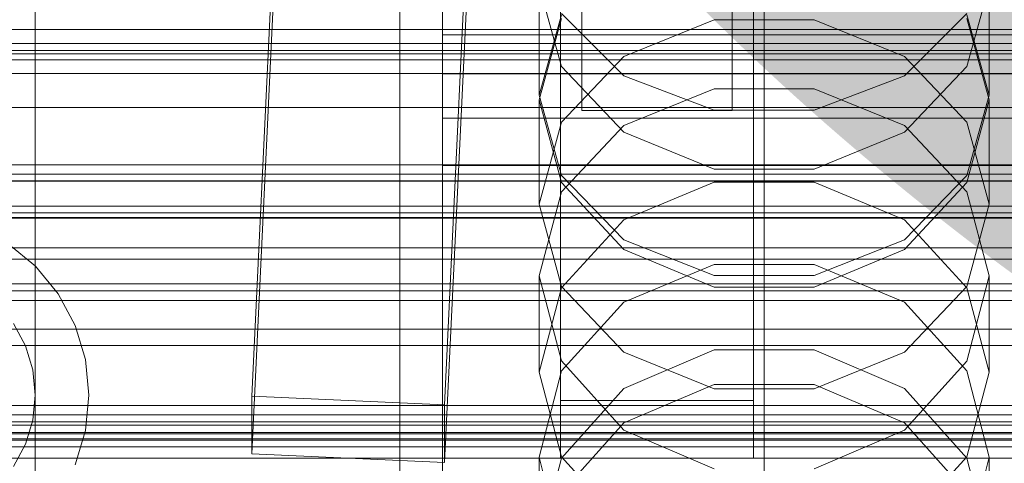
# Model space of a CAD drawing. Header units: millimetres. Extents: x -3490 to 61924, y -72580 to 6847.
# Tile 197 of 256: x -199 to -108, y -34096 to -34055. Entities that reach past the tile are written whole.
import ezdxf

# ---------------------------------------------------------------- set-up
doc = ezdxf.new("R2010")
doc.units = ezdxf.units.MM
for name, color, linetype, lineweight in [('COTAS_O', 1, 'Continuous', 0), ('COTAS_P', 1, 'Continuous', 0), ('frontal_briquetadora', 7, 'Continuous', 0), ('frontal_C01', 7, 'Continuous', 0), ('frontal_C02', 7, 'Continuous', 0), ('frontal_C03', 7, 'Continuous', 0), ('frontal_C11', 7, 'Continuous', 0), ('frontal_mezcladora', 7, 'Continuous', 0), ('frontal_secador', 7, 'Continuous', 0)]:
    doc.layers.add(name, color=color, linetype=linetype, lineweight=lineweight)
doc.dimstyles.new('R19_100', dxfattribs={"dimtxt": 250, "dimasz": 150, "dimexe": 150, "dimexo": 80, "dimgap": 100, "dimtad": 1, "dimtih": 1, "dimtoh": 1, "dimdsep": 46, "dimcen": 0.09, "dimadec": 0, "dimazin": 0, "dimtfac": 1, "dimtdec": 4, "dimtofl": 0, "dimtmove": 0, "dimatfit": 3, "dimfxl": 1, "dimtolj": 1, "dimtzin": 0, "dimarcsym": 0})

# ---------------------------------------------------------------- blocks, each defined once
blk = doc.blocks.new('DIM_R29_57')
at = {"layer": 'COTAS_O'}
for p, q in [((-1725, -33700), (-1575, -33655)), ((1725, -33700), (1575, -33655)), ((-1725, -34400), (-1725, -33700)), ((-1725, -33700), (1725, -33700)), ((-1725, -33700), (-1575, -33745)), ((1725, -33700), (1575, -33745)), ((1725, -34400), (1725, -33700))]:
    blk.add_line(p, q, dxfattribs=at)
blk.add_text('3450 O', height=250, dxfattribs=at).set_placement((0, -33600))
blk = doc.blocks.new('DIM_R29_58')
at = {"layer": 'COTAS_P'}
for p, q in [((-150, -32300), (550, -32300)), ((550, -32300), (505, -32450)), ((550, -34900), (550, -32300)), ((550, -32300), (595, -32450)), ((550, -34900), (505, -34750)), ((550, -34900), (595, -34750)), ((-150, -34900), (550, -34900))]:
    blk.add_line(p, q, dxfattribs=at)
blk.add_text('2600 P', height=250, rotation=90, dxfattribs=at).set_placement((450, -33600))
blk = doc.blocks.new('DIM_R29_60')
at = {"layer": 'COTAS_O'}
for p, q in [((-650, -33700), (50, -33700)), ((50, -33700), (5, -33850)), ((50, -34900), (50, -33700)), ((50, -33700), (95, -33850)), ((50, -34900), (5, -34750)), ((50, -34900), (95, -34750)), ((-650, -34900), (50, -34900))]:
    blk.add_line(p, q, dxfattribs=at)
blk.add_text('1200 O', height=250, rotation=90, dxfattribs=at).set_placement((-50, -34300))
blk = doc.blocks.new('DIM_R29_61')
at = {"layer": 'COTAS_O'}
for p, q in [((-650, -34200), (-500, -34155)), ((650, -34200), (500, -34155)), ((-650, -34900), (-650, -34200)), ((-650, -34200), (650, -34200)), ((-650, -34200), (-500, -34245)), ((650, -34200), (500, -34245)), ((650, -34900), (650, -34200))]:
    blk.add_line(p, q, dxfattribs=at)
blk.add_text('1300 O', height=250, dxfattribs=at).set_placement((0, -34100))

msp = doc.modelspace()

# ---------------------------------------------------------------- linework, layer by layer
at = {"layer": 'frontal_briquetadora'}
for p, q in [((-164, -34100), (-164, -33920)), ((-160, -34100), (-160, -33920)), ((-160, -34039.018), (-160, -34056.386)), ((-160, -34060.009), (-160, -34042.788)), ((-160, -34064.151), (-160, -34047.119)), ((-160, -34050.411), (-160, -34066.987)), ((-160, -34067.514), (-160, -34050.92)), ((-160, -34051.199), (-160, -34068.567)), ((-160, -34068.041), (-160, -34051.43)), ((-160, -34069.338), (-160, -34051.97)), ((-148.92, -34059.324), (-151, -34051.77)), ((-151, -34062.014), (-151, -34051.77)), ((-109, -34051.77), (-111.08, -34059.324)), ((-109, -34062.014), (-109, -34051.77)), ((-148.92, -34054.522), (-151, -34062.014)), ((-148.92, -34054.842), (-151, -34062.443)), ((-148.92, -34054.4), (-143.093, -34060.197)), ((-143.093, -34058.398), (-134.673, -34054.99)), ((-134.673, -34054.99), (-125.327, -34054.99)), ((-125.327, -34054.99), (-116.907, -34058.398)), ((-116.907, -34060.197), (-111.08, -34054.4)), ((-109, -34062.014), (-111.08, -34054.522)), ((-109, -34062.443), (-111.08, -34054.842)), ((-160, -34056.386), (200, -34056.386)), ((-160, -34056.386), (-160, -34073.418)), ((-148.92, -34064.539), (-143.093, -34058.398)), ((-116.907, -34058.398), (-111.08, -34064.539)), ((-143.094, -34065.466), (-148.92, -34059.324)), ((-111.08, -34059.324), (-116.906, -34065.466)), ((-160, -34060.009), (200, -34060.009)), ((-160, -34060.009), (-160, -34077.23)), ((-143.093, -34060.197), (-134.673, -34063.414)), ((-125.327, -34063.414), (-116.907, -34060.197)), ((-134.674, -34061.412), (-143.094, -34064.828)), ((-125.326, -34061.412), (-134.674, -34061.412)), ((-116.906, -34064.828), (-125.326, -34061.412)), ((-151, -34062.014), (-148.92, -34069.506)), ((-151, -34072.197), (-151, -34062.443)), ((-151, -34062.443), (-148.92, -34070.159)), ((-111.08, -34069.506), (-109, -34062.014)), ((-111.08, -34070.159), (-109, -34062.443)), ((-109, -34072.197), (-109, -34062.443)), ((-134.673, -34063.414), (-125.327, -34063.414)), ((-160, -34064.151), (200, -34064.151)), ((-160, -34081.519), (-160, -34064.151)), ((-151, -34072.197), (-148.92, -34064.539)), ((-143.094, -34064.828), (-148.92, -34071.036)), ((-111.08, -34071.036), (-116.906, -34064.828)), ((-111.08, -34064.539), (-109, -34072.197)), ((-134.674, -34068.909), (-143.094, -34065.466)), ((-116.906, -34065.466), (-125.326, -34068.909)), ((-160, -34066.987), (-160, -34084.097)), ((-160, -34084.64), (-160, -34067.514)), ((-160, -34085.184), (-160, -34068.041)), ((-160, -34068.567), (200, -34068.567)), ((-160, -34068.567), (-160, -34085.599)), ((-125.326, -34068.909), (-134.674, -34068.909)), ((-160, -34084.398), (-160, -34069.338)), ((-148.92, -34069.506), (-143.093, -34075.515)), ((-116.907, -34075.515), (-111.08, -34069.506)), ((-148.92, -34070.159), (-143.094, -34076.428)), ((-143.093, -34073.656), (-134.673, -34070.144)), ((-134.673, -34070.144), (-125.327, -34070.144)), ((-125.327, -34070.144), (-116.907, -34073.656)), ((-116.906, -34076.428), (-111.08, -34070.159)), ((-148.92, -34071.036), (-151, -34078.875)), ((-109, -34078.875), (-111.08, -34071.036)), ((-148.92, -34079.855), (-151, -34072.197)), ((-109, -34072.197), (-111.08, -34079.855)), ((-160, -34073.418), (-160, -34087.52)), ((-148.92, -34079.984), (-143.093, -34073.656)), ((-116.907, -34073.656), (-111.08, -34079.984)), ((-143.093, -34075.515), (-134.673, -34078.849)), ((-125.327, -34078.849), (-116.907, -34075.515)), ((-143.094, -34076.428), (-134.674, -34079.94)), ((-125.326, -34079.94), (-116.906, -34076.428)), ((-160, -34077.23), (-160, -34091.829)), ((-143.094, -34081.332), (-134.674, -34077.812)), ((-134.674, -34077.812), (-125.326, -34077.812)), ((-125.326, -34077.812), (-116.906, -34081.332)), ((-148.92, -34086.819), (-151, -34078.875)), ((-151, -34087.875), (-151, -34078.875)), ((-134.673, -34078.849), (-125.327, -34078.849)), ((-109, -34078.875), (-111.08, -34086.82)), ((-109, -34087.875), (-109, -34078.875)), ((-143.093, -34085.996), (-148.92, -34079.855)), ((-134.674, -34079.94), (-125.326, -34079.94)), ((-111.08, -34079.855), (-116.907, -34085.996)), ((-151, -34087.875), (-148.92, -34079.984)), ((-111.08, -34079.984), (-109, -34087.875)), ((-160, -34096.579), (-160, -34081.519)), ((-148.92, -34087.722), (-143.094, -34081.332)), ((-116.906, -34081.332), (-111.08, -34087.722)), ((-160, -34084.097), (-160, -34101.698)), ((-160, -34094.857), (-160, -34084.398)), ((-160, -34102.255), (-160, -34084.64)), ((-160, -34102.813), (-160, -34085.184)), ((-160, -34085.599), (-160, -34099.701)), ((-134.673, -34085.792), (-143.093, -34089.399)), ((-134.673, -34089.404), (-143.093, -34085.996)), ((-125.327, -34085.792), (-134.673, -34085.792)), ((-116.907, -34089.399), (-125.327, -34085.792)), ((-116.907, -34085.996), (-125.327, -34089.404)), ((-143.094, -34093.266), (-148.92, -34086.819)), ((-111.08, -34086.82), (-116.906, -34093.266)), ((-160, -34087.52), (-160, -34096.547)), ((-151, -34095.779), (-148.92, -34087.722)), ((-151, -34087.875), (-148.92, -34095.766)), ((-111.08, -34087.722), (-109, -34095.779)), ((-111.08, -34095.766), (-109, -34087.875)), ((-134.674, -34089.012), (-143.094, -34092.596)), ((-125.326, -34089.012), (-134.674, -34089.012)), ((-116.906, -34092.596), (-125.326, -34089.012)), ((-143.093, -34089.399), (-148.92, -34095.899)), ((-125.327, -34089.404), (-134.673, -34089.404)), ((-111.08, -34095.899), (-116.907, -34089.399)), ((-160, -34091.829), (-160, -34101.584)), ((-143.094, -34092.596), (-148.92, -34099.099)), ((-111.08, -34099.099), (-116.906, -34092.596)), ((-134.674, -34096.873), (-143.094, -34093.266)), ((-116.906, -34093.266), (-125.326, -34096.873)), ((-160, -34099.123), (-160, -34094.857)), ((-148.92, -34103.933), (-151, -34095.779)), ((-151, -34104.004), (-151, -34095.779)), ((-148.92, -34095.899), (-151, -34104.004)), ((-148.92, -34095.766), (-143.093, -34102.094)), ((-116.907, -34102.094), (-111.08, -34095.766)), ((-109, -34095.779), (-111.08, -34103.933)), ((-109, -34104.004), (-111.08, -34095.899)), ((-109, -34104.004), (-109, -34095.779))]:
    msp.add_line(p, q, dxfattribs=at)
at = {"layer": 'frontal_C01'}
for p, q in [((-130, -34257.579), (-130, -33994.965)), ((-130, -34000.746), (-130, -34263.359)), ((-177.811, -34090.096), (-174.943, -34030.307)), ((-156.962, -34031.107), (-159.83, -34090.896)), ((-177.811, -34095.489), (-174.943, -34035.701)), ((-159.83, -34096.289), (-156.962, -34036.501)), ((-149, -34090.495), (-149, -34044.657)), ((-131, -34044.657), (-131, -34090.495)), ((-149, -34095.887), (-149, -34050.05)), ((-147, -34050.513), (-147, -34063.454)), ((-133, -34063.454), (-133, -34050.513)), ((-131, -34095.887), (-131, -34050.05)), ((-147, -34053.824), (-147, -34063.454)), ((-133, -34063.454), (-133, -34053.824)), ((-450, -34058.168), (450, -34058.168)), ((-147, -34063.454), (-133, -34063.454)), ((-425, -34085.38), (425, -34085.38)), ((-159.83, -34090.896), (-177.811, -34090.096)), ((-177.811, -34090.096), (-177.811, -34095.489)), ((-159.83, -34096.289), (-159.83, -34090.896)), ((-131, -34090.495), (-149, -34090.495)), ((-149, -34090.495), (-149, -34095.887)), ((-131, -34095.887), (-131, -34090.495)), ((-177.811, -34095.489), (-159.83, -34096.289)), ((-149, -34095.887), (-131, -34095.887))]:
    msp.add_line(p, q, dxfattribs=at)
at = {"layer": 'frontal_C02'}
for p, q in [((-130, -34230.937), (-130, -33940.443)), ((-130, -33946.173), (-130, -34236.667)), ((-425, -34055.88), (425, -34055.88))]:
    msp.add_line(p, q, dxfattribs=at)
at = {"layer": 'frontal_C03'}
for p, q in [((1250, -34057.175), (-1250, -34057.175)), ((1250, -34057.828), (-1250, -34057.828)), ((1250, -34058.71), (-1250, -34058.71)), ((1250, -34068.516), (-1250, -34068.516)), ((1250, -34069.398), (-1250, -34069.398)), ((1250, -34070.051), (-1250, -34070.051)), ((1250, -34072.358), (-1250, -34072.358)), ((-1250, -34073.416), (1250, -34073.416)), ((1250, -34076.268), (-1250, -34076.268)), ((1250, -34077.325), (-1250, -34077.325)), ((1250, -34079.633), (-1250, -34079.633)), ((1250, -34080.286), (-1250, -34080.286)), ((1250, -34081.167), (-1250, -34081.167)), ((1250, -34090.974), (-1250, -34090.974)), ((1250, -34091.855), (-1250, -34091.855)), ((1250, -34092.509), (-1250, -34092.509)), ((-1250, -34092.816), (1250, -34092.816)), ((-1250, -34093.614), (1250, -34093.614)), ((-1250, -34094.198), (1250, -34094.198)), ((1250, -34094.816), (-1250, -34094.816)), ((-1250, -34095.873), (1250, -34095.873))]:
    msp.add_line(p, q, dxfattribs=at)
at = {"layer": 'frontal_C11'}
for p, q in [((-160, -34140), (-160, -33973)), ((-198, -34100), (-198, -34040)), ((-3300, -34070), (-60, -34070)), ((-3300, -34073), (-60, -34073)), ((-200.555, -34075.865), (-197.979, -34077.979)), ((-197.979, -34077.979), (-195.865, -34080.555)), ((-195.865, -34080.555), (-194.294, -34083.494)), ((-200.022, -34083.333), (-198.913, -34085.408)), ((-194.294, -34083.494), (-193.327, -34086.683)), ((-198.913, -34085.408), (-198.231, -34087.659)), ((-193.327, -34086.683), (-193, -34090)), ((-198.231, -34087.659), (-198, -34090)), ((-198, -34090), (-198.231, -34092.341)), ((-193, -34090), (-193.327, -34093.317)), ((-198.231, -34092.341), (-198.913, -34094.592)), ((-193.327, -34093.317), (-194.294, -34096.506)), ((-198.913, -34094.592), (-200.022, -34096.667))]:
    msp.add_line(p, q, dxfattribs=at)
at = {"layer": 'frontal_mezcladora'}
msp.add_line((-260, -34060), (260, -34060), dxfattribs=at)
at = {"layer": 'frontal_secador'}
for p, q in [((1360, -34063.147), (-1360, -34063.147)), ((-1360, -34073.5), (1360, -34073.5)), ((-1250, -34073.5), (1250, -34073.5)), ((1360, -34083.853), (-1360, -34083.853)), ((1360, -34093.5), (-1360, -34093.5)), ((1250, -34094.076), (-1250, -34094.076))]:
    msp.add_line(p, q, dxfattribs=at)

# ---------------------------------------------------------------- dimensions: what is measured, and where the dimension line sits
at = {"layer": 'COTAS_O'}
for p1, p2, distance, picture, middle in [((-650, -34900), (-650, -33700), -700, 'DIM_R29_60', (50, -34300)), ((-1725, -34400), (1725, -34400), 700, 'DIM_R29_57', (0, -33700)), ((-650, -34900), (650, -34900), 700, 'DIM_R29_61', (0, -34200))]:
    dim = msp.add_aligned_dim(p1=p1, p2=p2, distance=distance, text='<> O', dimstyle='R19_100', dxfattribs=at)
    dim.commit()
    dim.dimension.update_dxf_attribs({"geometry": picture, "text_midpoint": middle})
at = {"layer": 'COTAS_P'}
dim = msp.add_aligned_dim(p1=(-150, -34900), p2=(-150, -32300), distance=-700, text='<> P', dimstyle='R19_100', dxfattribs=at)
dim.commit()
dim.dimension.update_dxf_attribs({"geometry": 'DIM_R29_58', "text_midpoint": (550, -33600)})

doc.saveas('drawing.dxf')
